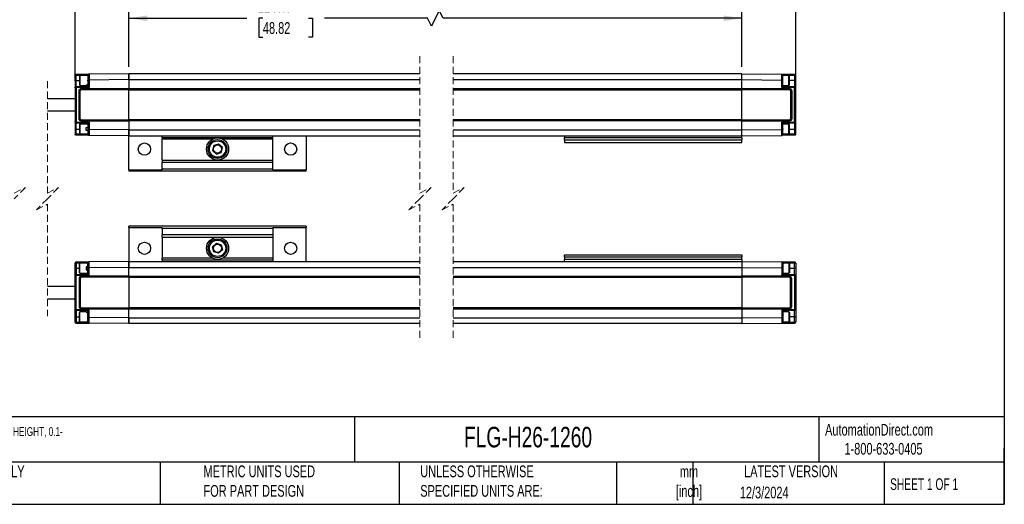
# Model space of a CAD drawing. Header units: millimetres. Extents: x 16 to 683, y 16 to 524.
# Tile 7 of 17: x 238 to 683, y 16 to 235. Entities that reach past the tile are written whole.
import ezdxf

# ---------------------------------------------------------------- set-up
doc = ezdxf.new("R2010")
doc.units = ezdxf.units.MM
doc.header["$LTSCALE"] = 2.5
doc.linetypes.add('HIDDEN', pattern=[1.905, 1.27, -0.635])
doc.layers.add('DIMENSIONS', color=140, linetype='Continuous', lineweight=25)
doc.layers.add('TEXT', color=140, linetype='Continuous', lineweight=25)
doc.styles.add('SLDTEXTSTYLE0', font='TXT', dxfattribs={"width": 0.7})
doc.styles.add('SLDTEXTSTYLE1', font='TXT', dxfattribs={"width": 0.65})
doc.dimstyles.new('SLDDIMSTYLE0', dxfattribs={"dimtxt": 5.39502, "dimasz": 8.255, "dimexe": 0, "dimexo": 0.0625, "dimgap": 1.348755, "dimtad": 0, "dimtih": 1, "dimtoh": 1, "dimrnd": 1e-09, "dimzin": 4, "dimdsep": 46, "dimtxsty": 'SLDTEXTSTYLE0', "dimsah": 1, "dimcen": 0.09, "dimadec": 0, "dimazin": 1, "dimtfac": 1, "dimtofl": 0, "dimtmove": 0, "dimatfit": 3, "dimfxl": 0, "dimfrac": 2, "dimtolj": 1, "dimtzin": 12, "dimarcsym": 0})
doc.dimstyles.new('SLDDIMSTYLE1', dxfattribs={"dimtxt": 5.39502, "dimasz": 8.255, "dimexe": 0, "dimexo": 0.0625, "dimgap": 1.348755, "dimtad": 0, "dimtih": 1, "dimtoh": 1, "dimrnd": 1e-09, "dimzin": 12, "dimdsep": 46, "dimtxsty": 'SLDTEXTSTYLE0', "dimsah": 1, "dimcen": 0.09, "dimadec": 0, "dimazin": 3, "dimtfac": 1, "dimtofl": 0, "dimtmove": 0, "dimatfit": 3, "dimfxl": 0, "dimfrac": 2, "dimtolj": 1, "dimtzin": 12, "dimarcsym": 0})

# ---------------------------------------------------------------- blocks, each defined once
blk = doc.blocks.new('_D')
at = {"layer": 'DIMENSIONS'}
for p, q in [((287.53, 213.43), (287.53, 243.24)), ((564.16, 213.43), (564.16, 243.24)), ((427.61, 238.83), (424.09, 231.78)), ((429.38, 235.3), (427.61, 238.83)), ((287.53, 235.3), (340.69, 235.3)), ((348, 235.3), (346.19, 235.3)), ((346.19, 235.3), (346.19, 226.73)), ((368.52, 235.3), (370.33, 235.3)), ((370.33, 235.3), (370.33, 226.73)), ((422.32, 235.3), (375.83, 235.3)), ((424.09, 231.78), (422.32, 235.3)), ((564.16, 235.3), (429.38, 235.3)), ((346.19, 226.73), (348, 226.73)), ((370.33, 226.73), (368.52, 226.73))]:
    blk.add_line(p, q, dxfattribs=at)
for points in [[(287.53, 235.3), (295.78, 234.03), (295.78, 236.57)], [(564.16, 235.3), (555.9, 236.57), (555.9, 234.03)]]:
    blk.add_solid(points, dxfattribs=at)
at = {"layer": 'DIMENSIONS', "char_height": 5.292, "attachment_point": 1, "style": 'SLDTEXTSTYLE0'}
for s, insert in [('1240.0', (345.76, 243.33)), ('48.82', (348, 233.55))]:
    blk.add_mtext(s, dxfattribs=dict(at, insert=insert))
blk = doc.blocks.new('_D_1')
at = {"layer": 'DIMENSIONS'}
for p, q in [((263.23, 207.04), (263.23, 264.78)), ((588.46, 207.04), (588.46, 264.78)), ((424.37, 260.37), (422.6, 256.84)), ((427.89, 253.31), (424.37, 260.37)), ((263.23, 256.84), (340.69, 256.84)), ((348, 256.84), (346.19, 256.84)), ((346.19, 256.84), (346.19, 248.27)), ((368.52, 256.84), (370.33, 256.84)), ((370.33, 256.84), (370.33, 248.27)), ((422.6, 256.84), (375.83, 256.84)), ((429.66, 256.84), (427.89, 253.31)), ((588.46, 256.84), (429.66, 256.84)), ((346.19, 248.27), (348, 248.27)), ((370.33, 248.27), (368.52, 248.27))]:
    blk.add_line(p, q, dxfattribs=at)
for points in [[(263.23, 256.84), (271.48, 255.57), (271.48, 258.11)], [(588.46, 256.84), (580.2, 258.11), (580.2, 255.57)]]:
    blk.add_solid(points, dxfattribs=at)
at = {"layer": 'DIMENSIONS', "char_height": 5.292, "attachment_point": 1, "style": 'SLDTEXTSTYLE0'}
for s, insert in [('1288.6', (345.76, 264.87)), ('50.73', (348, 255.09))]:
    blk.add_mtext(s, dxfattribs=dict(at, insert=insert))
blk = doc.blocks.new('_D_2')
at = {"layer": 'DIMENSIONS'}
for p, q in [((178.23, 204.68), (178.23, 264.78)), ((263.23, 207.04), (263.23, 264.78)), ((235.69, 260.37), (233.93, 256.84)), ((239.22, 253.31), (235.69, 260.37)), ((178.23, 256.84), (198.34, 256.84)), ((233.93, 256.84), (223.2, 256.84)), ((240.98, 256.84), (239.22, 253.31)), ((263.23, 256.84), (240.98, 256.84))]:
    blk.add_line(p, q, dxfattribs=at)
for points in [[(178.23, 256.84), (186.48, 255.57), (186.48, 258.11)], [(263.23, 256.84), (254.97, 258.11), (254.97, 255.57)]]:
    blk.add_solid(points, dxfattribs=at)
at = {"layer": 'DIMENSIONS', "char_height": 5.292, "attachment_point": 1, "style": 'SLDTEXTSTYLE0'}
for s, insert in [('200.0', (200.51, 263.66)), ('[7.87]', (199.55, 255.09))]:
    blk.add_mtext(s, dxfattribs=dict(at, insert=insert))

msp = doc.modelspace()

# ---------------------------------------------------------------- linework, layer by layer
at = {"color": 7, "linetype": 'HIDDEN', "lineweight": 18}
for p, q in [((418.896, 218.191), (418.896, 156.353)), ((433.896, 218.191), (433.896, 156.353)), ((250.784, 206.941), (250.784, 156.353)), ((235.784, 156.353), (240.784, 158.853)), ((240.784, 158.853), (235.784, 153.853)), ((250.784, 156.353), (255.784, 158.853)), ((255.784, 158.853), (250.784, 153.853)), ((418.896, 156.353), (423.896, 158.853)), ((423.896, 158.853), (418.896, 153.853)), ((433.896, 156.353), (438.896, 158.853)), ((438.896, 158.853), (433.896, 153.853)), ((250.784, 153.853), (245.784, 148.853)), ((245.784, 148.853), (250.784, 151.353)), ((250.784, 151.353), (250.784, 100.766)), ((418.896, 153.853), (413.896, 148.853)), ((413.896, 148.853), (418.896, 151.353)), ((418.896, 151.353), (418.896, 89.516)), ((433.896, 153.853), (428.896, 148.853)), ((428.896, 148.853), (433.896, 151.353)), ((433.896, 151.353), (433.896, 89.516))]:
    msp.add_line(p, q, dxfattribs=at)
for p, q in [((263.709, 209.546), (263.226, 209.546)), ((263.226, 209.546), (263.226, 207.253)), ((263.709, 209.546), (269.026, 209.594)), ((263.709, 207.253), (263.709, 209.546)), ((263.722, 210.046), (269.522, 210.096)), ((265.451, 209.503), (265.226, 209.278)), ((265.226, 209.278), (265.226, 205.228)), ((269.026, 209.503), (265.451, 209.503)), ((265.451, 209.503), (265.451, 205.003)), ((269.026, 209.596), (269.026, 209.358)), ((287.526, 210.253), (269.522, 210.096)), ((418.896, 210.253), (287.526, 210.253)), ((287.526, 207.593), (287.526, 210.253)), ((287.526, 210.253), (287.526, 207.593)), ((564.16, 210.253), (433.896, 210.253)), ((564.16, 207.593), (564.16, 210.253)), ((564.16, 210.253), (582.164, 210.096)), ((564.16, 207.593), (564.16, 210.253)), ((582.164, 210.096), (587.964, 210.046)), ((582.66, 209.358), (582.66, 209.596)), ((582.66, 209.594), (587.977, 209.546)), ((585.435, 209.503), (582.66, 209.503)), ((585.66, 209.278), (585.435, 209.503)), ((585.435, 205.003), (585.435, 209.503)), ((585.66, 205.228), (585.66, 209.278)), ((587.977, 209.546), (587.977, 207.253)), ((588.46, 209.546), (587.977, 209.546)), ((588.46, 207.253), (588.46, 209.546)), ((263.709, 207.253), (263.226, 207.253)), ((263.226, 207.253), (263.226, 203.868)), ((263.709, 204.368), (263.709, 207.253)), ((263.709, 207.253), (265.226, 207.253)), ((269.028, 204.553), (263.709, 204.368)), ((265.226, 205.228), (265.451, 205.003)), ((265.451, 205.003), (268.226, 205.003)), ((268.226, 205.129), (269.026, 205.129)), ((268.226, 205.003), (268.226, 205.129)), ((269.026, 205.094), (268.226, 205.094)), ((269.026, 207.103), (269.026, 207.378)), ((269.026, 207.103), (269.026, 204.553)), ((269.026, 204.553), (269.028, 204.553)), ((287.526, 207.593), (269.526, 207.431)), ((269.526, 207.431), (269.526, 204.11)), ((287.526, 207.593), (418.896, 207.593)), ((287.526, 207.593), (287.526, 203.683)), ((433.896, 207.593), (564.16, 207.593)), ((564.16, 203.683), (564.16, 207.593)), ((564.16, 207.593), (582.16, 207.431)), ((582.16, 204.11), (582.16, 207.431)), ((582.658, 204.553), (582.66, 204.553)), ((587.977, 204.368), (582.658, 204.553)), ((582.66, 207.103), (582.66, 207.378)), ((582.66, 204.553), (582.66, 207.103)), ((582.66, 205.003), (585.435, 205.003)), ((585.435, 205.003), (585.66, 205.228)), ((587.977, 207.253), (585.66, 207.253)), ((587.977, 207.253), (587.977, 204.368)), ((587.977, 207.253), (588.46, 207.253)), ((588.46, 203.868), (588.46, 207.253)), ((263.226, 203.868), (263.226, 188.639)), ((269.526, 204.11), (263.726, 203.906)), ((263.726, 203.906), (263.726, 188.6)), ((265.026, 189.903), (265.026, 202.604)), ((265.526, 202.578), (265.026, 202.604)), ((265.526, 189.928), (265.526, 202.578)), ((266.023, 203.608), (287.526, 203.683)), ((266.024, 203.078), (266.023, 203.608)), ((266.024, 203.078), (287.526, 203.153)), ((287.526, 203.683), (287.526, 203.533)), ((287.526, 203.532), (418.896, 203.532)), ((287.526, 203.003), (287.526, 203.532)), ((287.526, 203.003), (418.896, 203.003)), ((287.526, 189.503), (287.526, 203.003)), ((433.896, 203.532), (564.16, 203.532)), ((433.896, 203.003), (564.16, 203.003)), ((564.16, 203.683), (585.664, 203.608)), ((564.16, 203.533), (564.16, 203.683)), ((564.16, 203.532), (564.16, 203.003)), ((564.16, 203.153), (585.662, 203.078)), ((564.16, 189.503), (564.16, 203.003)), ((587.96, 203.906), (582.16, 204.11)), ((585.662, 203.078), (585.664, 203.608)), ((586.66, 202.604), (586.16, 202.578)), ((586.16, 202.578), (586.16, 189.928)), ((586.66, 202.604), (586.66, 189.903)), ((587.96, 188.6), (587.96, 203.906)), ((588.46, 188.639), (588.46, 203.868)), ((263.226, 199.003), (250.784, 199.003)), ((250.784, 193.503), (263.226, 193.503)), ((263.226, 188.639), (263.226, 185.253)), ((263.709, 188.139), (269.028, 187.953)), ((263.709, 185.253), (263.709, 188.139)), ((263.726, 188.6), (269.526, 188.397)), ((265.026, 189.903), (265.526, 189.928)), ((265.451, 187.503), (265.226, 187.278)), ((265.226, 187.278), (265.226, 183.228)), ((269.026, 187.503), (265.451, 187.503)), ((265.451, 187.503), (265.451, 183.003)), ((266.024, 189.428), (266.023, 188.899)), ((287.526, 188.824), (266.023, 188.899)), ((287.526, 189.353), (266.024, 189.428)), ((269.026, 187.953), (269.026, 185.131)), ((269.526, 188.397), (269.526, 185.075)), ((418.896, 189.503), (287.526, 189.503)), ((287.526, 188.974), (287.526, 189.503)), ((418.896, 188.974), (287.526, 188.974)), ((287.526, 188.974), (287.526, 188.824)), ((287.526, 188.824), (287.526, 184.913)), ((564.16, 189.503), (433.896, 189.503)), ((564.16, 188.974), (433.896, 188.974)), ((564.16, 189.503), (564.16, 188.974)), ((585.662, 189.428), (564.16, 189.353)), ((564.16, 188.824), (564.16, 188.974)), ((585.664, 188.899), (564.16, 188.824)), ((564.16, 184.913), (564.16, 188.824)), ((582.16, 188.397), (587.96, 188.6)), ((582.16, 185.075), (582.16, 188.397)), ((582.658, 187.953), (587.977, 188.139)), ((582.66, 187.953), (582.658, 187.953)), ((582.66, 185.404), (582.66, 187.953)), ((585.435, 187.503), (582.66, 187.503)), ((585.66, 187.278), (585.435, 187.503)), ((585.435, 183.003), (585.435, 187.503)), ((585.66, 183.228), (585.66, 187.278)), ((585.662, 189.428), (585.664, 188.899)), ((586.16, 189.928), (586.66, 189.903)), ((587.977, 188.139), (587.977, 185.253)), ((588.46, 185.253), (588.46, 188.639)), ((263.709, 185.253), (263.226, 185.253)), ((263.226, 185.253), (263.226, 182.961)), ((263.226, 182.961), (263.709, 182.961)), ((263.709, 182.961), (263.709, 185.253)), ((263.709, 185.253), (265.226, 185.253)), ((269.026, 182.912), (263.709, 182.961)), ((269.522, 182.41), (263.722, 182.461)), ((265.226, 183.228), (265.451, 183.003)), ((265.451, 183.003), (269.026, 183.003)), ((268.226, 185.941), (269.026, 185.941)), ((268.226, 184.566), (268.226, 185.941)), ((269.028, 184.566), (268.226, 184.566)), ((269.026, 185.131), (269.026, 184.566)), ((269.026, 184.566), (269.029, 184.566)), ((269.026, 183.124), (269.026, 183.184)), ((269.026, 183.121), (269.026, 182.91)), ((287.526, 182.253), (269.522, 182.41)), ((287.526, 184.913), (269.526, 185.075)), ((287.526, 184.913), (418.896, 184.913)), ((287.526, 182.253), (287.526, 184.913)), ((287.526, 184.913), (287.526, 182.253)), ((287.526, 182.253), (418.896, 182.253)), ((302.526, 181.494), (302.526, 182.253)), ((352.526, 181.494), (352.526, 182.253)), ((367.526, 182.253), (367.526, 166.817)), ((433.896, 184.913), (564.16, 184.913)), ((433.896, 182.253), (564.16, 182.253)), ((499.16, 182.253), (499.16, 182.153)), ((549.16, 182.153), (549.16, 182.253)), ((564.16, 184.913), (582.16, 185.075)), ((564.16, 182.253), (564.16, 184.913)), ((564.16, 182.253), (564.16, 184.913)), ((564.16, 182.253), (582.164, 182.41)), ((587.964, 182.461), (582.164, 182.41)), ((582.66, 185.404), (582.66, 185.128)), ((582.66, 183.149), (582.66, 183.204)), ((582.66, 182.91), (582.66, 183.149)), ((582.66, 183.003), (585.435, 183.003)), ((587.977, 182.961), (582.66, 182.912)), ((585.435, 183.003), (585.66, 183.228)), ((585.66, 185.253), (587.977, 185.253)), ((587.977, 185.253), (588.46, 185.253)), ((587.977, 185.253), (587.977, 182.961)), ((588.46, 182.961), (587.977, 182.961)), ((588.46, 182.961), (588.46, 185.253)), ((287.526, 166.817), (287.526, 182.084)), ((302.526, 181.494), (302.526, 180.697)), ((302.526, 181.494), (352.526, 181.494)), ((325.233, 180.697), (302.526, 180.697)), ((302.526, 171.194), (302.526, 180.697)), ((325.811, 177.8), (325.329, 175.541)), ((328.008, 178.512), (325.811, 177.8)), ((329.723, 176.966), (328.008, 178.512)), ((352.526, 180.697), (329.819, 180.697)), ((352.526, 180.697), (352.526, 181.494)), ((352.526, 171.194), (352.526, 180.697)), ((484.16, 182.153), (499.16, 182.153)), ((484.16, 182.153), (484.16, 181.253)), ((564.16, 181.253), (484.16, 181.253)), ((484.16, 180.253), (484.16, 181.253)), ((564.16, 180.253), (484.16, 180.253)), ((484.16, 180.253), (484.16, 179.253)), ((484.16, 179.253), (564.16, 179.253)), ((549.16, 182.153), (564.16, 182.153)), ((564.16, 181.253), (564.16, 182.153)), ((564.16, 181.253), (564.16, 180.253)), ((564.16, 179.253), (564.16, 180.253)), ((325.329, 175.541), (327.045, 173.995)), ((327.045, 173.995), (329.242, 174.707)), ((329.242, 174.707), (329.723, 176.966)), ((302.526, 171.194), (352.526, 171.194)), ((302.526, 171.194), (302.526, 170.194)), ((352.526, 170.194), (302.526, 170.194)), ((302.526, 167.253), (302.526, 170.194)), ((352.526, 170.194), (352.526, 171.194)), ((352.526, 167.253), (352.526, 170.194)), ((287.526, 166.817), (287.526, 166.253)), ((287.526, 166.817), (302.526, 166.817)), ((367.526, 166.253), (287.526, 166.253)), ((352.526, 167.253), (302.526, 167.253)), ((302.526, 167.253), (302.526, 166.817)), ((352.526, 166.817), (352.526, 167.253)), ((352.526, 166.817), (367.526, 166.817)), ((367.526, 166.253), (367.526, 166.817)), ((287.526, 140.889), (287.526, 141.453)), ((367.526, 141.453), (287.526, 141.453)), ((287.526, 140.889), (302.526, 140.889)), ((287.526, 140.889), (287.526, 125.622)), ((302.526, 140.453), (302.526, 140.889)), ((352.526, 140.453), (302.526, 140.453)), ((302.526, 140.453), (302.526, 137.513)), ((352.526, 140.889), (367.526, 140.889)), ((352.526, 140.889), (352.526, 140.453)), ((352.526, 140.453), (352.526, 137.513)), ((367.526, 141.453), (367.526, 140.889)), ((367.526, 125.453), (367.526, 140.889)), ((352.526, 137.513), (302.526, 137.513)), ((302.526, 136.513), (302.526, 137.513)), ((302.526, 136.513), (302.526, 127.01)), ((302.526, 136.513), (352.526, 136.513)), ((325.329, 132.166), (327.045, 133.712)), ((327.045, 133.712), (329.242, 133)), ((352.526, 137.513), (352.526, 136.513)), ((352.526, 136.513), (352.526, 127.01)), ((325.811, 129.907), (325.329, 132.166)), ((328.008, 129.195), (325.811, 129.907)), ((329.723, 130.741), (328.008, 129.195)), ((329.242, 133), (329.723, 130.741)), ((263.226, 124.746), (263.709, 124.746)), ((263.226, 122.453), (263.226, 124.746)), ((269.026, 124.794), (263.709, 124.746)), ((263.709, 124.746), (263.709, 122.453)), ((269.522, 125.296), (263.722, 125.246)), ((265.451, 124.703), (265.226, 124.478)), ((265.226, 120.428), (265.226, 124.478)), ((269.026, 124.703), (265.451, 124.703)), ((265.451, 120.203), (265.451, 124.703)), ((269.026, 124.586), (269.026, 124.796)), ((269.026, 124.583), (269.026, 124.523)), ((287.526, 125.453), (269.522, 125.296)), ((287.526, 125.453), (418.896, 125.453)), ((287.526, 125.453), (287.526, 122.793)), ((287.526, 122.793), (287.526, 125.453)), ((302.526, 126.213), (302.526, 127.01)), ((325.233, 127.01), (302.526, 127.01)), ((302.526, 126.213), (352.526, 126.213)), ((302.526, 126.213), (302.526, 125.453)), ((352.526, 127.01), (329.819, 127.01)), ((352.526, 127.01), (352.526, 126.213)), ((352.526, 126.213), (352.526, 125.453)), ((433.896, 125.453), (564.16, 125.453)), ((484.16, 127.453), (484.16, 128.453)), ((484.16, 128.453), (564.16, 128.453)), ((564.16, 127.453), (484.16, 127.453)), ((484.16, 127.453), (484.16, 126.453)), ((564.16, 126.453), (484.16, 126.453)), ((484.16, 125.553), (484.16, 126.453)), ((484.16, 125.553), (499.16, 125.553)), ((499.16, 125.453), (499.16, 125.553)), ((549.16, 125.553), (564.16, 125.553)), ((549.16, 125.553), (549.16, 125.453)), ((564.16, 128.453), (564.16, 127.453)), ((564.16, 126.453), (564.16, 127.453)), ((564.16, 126.453), (564.16, 125.553)), ((564.16, 125.453), (582.164, 125.296)), ((564.16, 125.453), (564.16, 122.793)), ((564.16, 125.453), (564.16, 122.793)), ((587.964, 125.246), (582.164, 125.296)), ((582.66, 124.796), (582.66, 124.558)), ((587.977, 124.746), (582.66, 124.794)), ((585.435, 124.703), (582.66, 124.703)), ((582.66, 124.558), (582.66, 124.502)), ((585.66, 124.478), (585.435, 124.703)), ((585.435, 124.703), (585.435, 120.203)), ((585.66, 124.478), (585.66, 120.428)), ((587.977, 122.453), (587.977, 124.746)), ((588.46, 124.746), (587.977, 124.746)), ((588.46, 124.746), (588.46, 122.453)), ((263.709, 122.453), (263.226, 122.453)), ((263.226, 119.068), (263.226, 122.453)), ((263.709, 122.453), (263.709, 119.568)), ((263.709, 122.453), (265.226, 122.453)), ((265.226, 120.428), (265.451, 120.203)), ((265.451, 120.203), (269.026, 120.203)), ((269.028, 123.141), (268.226, 123.141)), ((268.226, 123.141), (268.226, 121.766)), ((268.226, 121.766), (269.026, 121.766)), ((269.026, 122.576), (269.026, 123.141)), ((269.026, 123.141), (269.029, 123.141)), ((269.026, 119.753), (269.026, 122.576)), ((287.526, 122.793), (269.526, 122.631)), ((269.526, 119.31), (269.526, 122.631)), ((287.526, 122.793), (418.896, 122.793)), ((287.526, 118.883), (287.526, 122.793)), ((433.896, 122.793), (564.16, 122.793)), ((564.16, 122.793), (582.16, 122.631)), ((564.16, 122.793), (564.16, 118.883)), ((582.16, 122.631), (582.16, 119.31)), ((582.66, 122.303), (582.66, 122.578)), ((582.66, 122.303), (582.66, 119.753)), ((582.66, 120.203), (585.435, 120.203)), ((585.435, 120.203), (585.66, 120.428)), ((585.66, 122.453), (587.977, 122.453)), ((587.977, 119.568), (587.977, 122.453)), ((587.977, 122.453), (588.46, 122.453)), ((588.46, 122.453), (588.46, 119.068)), ((263.226, 103.839), (263.226, 119.068)), ((263.709, 119.568), (269.028, 119.753)), ((263.726, 119.106), (269.526, 119.31)), ((263.726, 103.8), (263.726, 119.106)), ((265.026, 117.804), (265.026, 105.103)), ((265.026, 117.804), (265.526, 117.778)), ((265.526, 117.778), (265.526, 105.128)), ((287.526, 118.883), (266.023, 118.808)), ((266.024, 118.278), (266.023, 118.808)), ((287.526, 118.353), (266.024, 118.278)), ((287.526, 118.733), (287.526, 118.883)), ((418.896, 118.732), (287.526, 118.732)), ((287.526, 118.732), (287.526, 118.203)), ((418.896, 118.203), (287.526, 118.203)), ((287.526, 118.203), (287.526, 104.703)), ((564.16, 118.732), (433.896, 118.732)), ((564.16, 118.203), (433.896, 118.203)), ((585.664, 118.808), (564.16, 118.883)), ((564.16, 118.883), (564.16, 118.733)), ((564.16, 118.203), (564.16, 118.732)), ((585.662, 118.278), (564.16, 118.353)), ((564.16, 118.203), (564.16, 104.703)), ((582.16, 119.31), (587.96, 119.106)), ((582.658, 119.753), (587.977, 119.568)), ((582.66, 119.753), (582.658, 119.753)), ((585.662, 118.278), (585.664, 118.808)), ((586.16, 117.778), (586.66, 117.804)), ((586.16, 105.128), (586.16, 117.778)), ((586.66, 105.103), (586.66, 117.804)), ((587.96, 119.106), (587.96, 103.8)), ((588.46, 119.068), (588.46, 103.839)), ((263.226, 114.203), (250.784, 114.203)), ((250.784, 108.703), (263.226, 108.703)), ((263.226, 100.453), (263.226, 103.839)), ((269.028, 103.153), (263.709, 103.339)), ((263.709, 103.339), (263.709, 100.453)), ((269.526, 103.597), (263.726, 103.8)), ((265.526, 105.128), (265.026, 105.103)), ((265.451, 102.703), (265.226, 102.478)), ((265.226, 98.428), (265.226, 102.478)), ((268.226, 102.703), (265.451, 102.703)), ((265.451, 98.203), (265.451, 102.703)), ((266.024, 104.628), (266.023, 104.099)), ((266.023, 104.099), (287.526, 104.024)), ((266.024, 104.628), (287.526, 104.553)), ((268.226, 102.703), (268.226, 102.577)), ((269.026, 102.613), (268.226, 102.613)), ((268.226, 102.577), (269.026, 102.577)), ((269.026, 100.604), (269.026, 103.153)), ((269.026, 103.153), (269.028, 103.153)), ((269.526, 100.275), (269.526, 103.597)), ((287.526, 104.703), (418.896, 104.703)), ((287.526, 104.703), (287.526, 104.174)), ((287.526, 104.174), (418.896, 104.174)), ((287.526, 104.024), (287.526, 104.174)), ((287.526, 100.113), (287.526, 104.024)), ((433.896, 104.703), (564.16, 104.703)), ((433.896, 104.174), (564.16, 104.174)), ((564.16, 104.174), (564.16, 104.703)), ((564.16, 104.553), (585.662, 104.628)), ((564.16, 104.174), (564.16, 104.024)), ((564.16, 104.024), (585.664, 104.099)), ((564.16, 104.024), (564.16, 100.113)), ((587.96, 103.8), (582.16, 103.597)), ((582.16, 103.597), (582.16, 100.275)), ((587.977, 103.339), (582.658, 103.153)), ((582.658, 103.153), (582.66, 103.153)), ((582.66, 103.153), (582.66, 100.604)), ((585.435, 102.703), (582.66, 102.703)), ((585.66, 102.478), (585.435, 102.703)), ((585.435, 102.703), (585.435, 98.203)), ((585.66, 102.478), (585.66, 98.428)), ((585.662, 104.628), (585.664, 104.099)), ((586.66, 105.103), (586.16, 105.128)), ((587.977, 100.453), (587.977, 103.339)), ((588.46, 103.839), (588.46, 100.453)), ((263.709, 100.453), (263.226, 100.453)), ((263.226, 98.161), (263.226, 100.453)), ((263.709, 98.161), (263.226, 98.161)), ((263.709, 100.453), (263.709, 98.161)), ((263.709, 100.453), (265.226, 100.453)), ((263.709, 98.161), (269.026, 98.112)), ((265.226, 98.428), (265.451, 98.203)), ((265.451, 98.203), (269.026, 98.203)), ((269.026, 100.604), (269.026, 100.328)), ((269.026, 98.11), (269.026, 98.349)), ((287.526, 100.113), (269.526, 100.275)), ((287.526, 100.113), (418.896, 100.113)), ((287.526, 100.113), (287.526, 97.453)), ((287.526, 97.453), (287.526, 100.113)), ((433.896, 100.113), (564.16, 100.113)), ((564.16, 100.113), (582.16, 100.275)), ((564.16, 100.113), (564.16, 97.453)), ((564.16, 100.113), (564.16, 97.453)), ((582.66, 100.604), (582.66, 100.328)), ((582.66, 98.349), (582.66, 98.11)), ((582.66, 98.203), (585.435, 98.203)), ((582.66, 98.112), (587.977, 98.161)), ((585.435, 98.203), (585.66, 98.428)), ((587.977, 100.453), (585.66, 100.453)), ((587.977, 100.453), (588.46, 100.453)), ((587.977, 98.161), (587.977, 100.453)), ((588.46, 98.161), (587.977, 98.161)), ((588.46, 100.453), (588.46, 98.161)), ((263.722, 97.661), (269.522, 97.61)), ((287.526, 97.453), (269.522, 97.61)), ((418.896, 97.453), (287.526, 97.453)), ((564.16, 97.453), (433.896, 97.453)), ((564.16, 97.453), (582.164, 97.61)), ((582.164, 97.61), (587.964, 97.661))]:
    msp.add_line(p, q)
at = {"flags": 128}
for points in [[(269.026, 209.358), (269.026, 209.044), (269.026, 208.583), (269.026, 208.012), (269.026, 207.378)], [(269.026, 98.349), (269.026, 98.662), (269.026, 99.124), (269.026, 99.695), (269.026, 100.328)]]:
    msp.add_lwpolyline(points, dxfattribs=at)
for centre, radius in [((294.526, 176.253), 2.75), ((327.526, 176.253), 5), ((327.526, 176.253), 4.25), ((327.526, 176.253), 3.683), ((327.526, 176.253), 1.842), ((360.526, 176.253), 2.75), ((294.526, 131.453), 2.75), ((327.526, 131.453), 5), ((327.526, 131.453), 4.25), ((327.526, 131.453), 3.683), ((360.526, 131.453), 2.75), ((327.526, 131.453), 1.842)]:
    msp.add_circle(centre, radius)
for centre, radius, start, end in [((274.207, 209.662), 10.498, 178.70688, 180.63617), ((264.341, 209.925), 0.631, 169.00794, 182.38296), ((587.345, 209.925), 0.631, 357.61704, 10.99206), ((577.48, 209.662), 10.498, 359.36383, 1.29312), ((255.608, 203.963), 8.111, 1.91508, 2.85587), ((125.728, 199.086), 138.082, 2.00059, 2.13693), ((725.958, 199.086), 138.082, 177.86307, 177.99941), ((596.078, 203.963), 8.111, 177.14413, 178.08492), ((255.607, 188.543), 8.112, 357.14416, 358.08476), ((125.752, 193.42), 138.058, 357.86308, 357.99945), ((725.934, 193.42), 138.058, 182.00055, 182.13692), ((596.08, 188.543), 8.112, 181.91524, 182.85584), ((274.207, 182.844), 10.498, 179.36384, 181.29312), ((264.341, 182.581), 0.631, 177.61716, 190.99205), ((587.345, 182.581), 0.631, 349.00795, 2.38284), ((577.48, 182.844), 10.498, 358.70688, 0.63616), ((274.207, 124.862), 10.498, 178.70688, 180.63616), ((264.341, 125.125), 0.631, 169.00795, 182.38284), ((587.345, 125.125), 0.631, 357.61716, 10.99205), ((577.48, 124.862), 10.498, 359.36384, 1.29312), ((255.607, 119.163), 8.112, 1.91524, 2.85584), ((125.752, 114.287), 138.058, 2.00055, 2.13692), ((725.934, 114.287), 138.058, 177.86308, 177.99945), ((596.08, 119.163), 8.112, 177.14416, 178.08476), ((255.608, 103.743), 8.111, 357.14413, 358.08492), ((125.728, 108.621), 138.082, 357.86307, 357.99941), ((725.958, 108.621), 138.082, 182.00059, 182.13693), ((596.078, 103.743), 8.111, 181.91508, 182.85587), ((274.207, 98.044), 10.498, 179.36383, 181.29312), ((264.341, 97.781), 0.631, 177.61704, 190.99206), ((587.345, 97.781), 0.631, 349.00794, 2.38296), ((577.48, 98.044), 10.498, 358.70688, 0.63617)]:
    msp.add_arc(centre, radius, start, end)
for points, knots in [([(263.226, 209.546), (263.234, 209.611), (263.248, 209.741), (263.363, 209.906), (263.527, 210.022), (263.657, 210.038), (263.722, 210.046)], [0, 0, 0, 0, 0.2499943, 0.5000158, 0.7500433, 1, 1, 1, 1]), ([(269.522, 210.096), (269.457, 210.088), (269.327, 210.072), (269.163, 209.956), (269.048, 209.792), (269.034, 209.661), (269.026, 209.596)], [0, 0, 0, 0, 0.2500291, 0.49999, 0.7500086, 1, 1, 1, 1]), ([(269.522, 210.096), (269.522, 210.024), (269.523, 209.77), (269.523, 209.218), (269.524, 208.401), (269.526, 207.767), (269.526, 207.431)], [0, 0, 0, 0, 0.0809512, 0.2863981, 0.6218026, 1, 1, 1, 1]), ([(582.16, 207.431), (582.161, 207.767), (582.162, 208.401), (582.163, 209.218), (582.163, 209.771), (582.164, 210.025), (582.164, 210.096)], [0, 0, 0, 0, 0.3782058, 0.7135796, 0.9200664, 1, 1, 1, 1]), ([(582.164, 210.096), (582.229, 210.088), (582.36, 210.072), (582.523, 209.956), (582.638, 209.792), (582.653, 209.661), (582.66, 209.596)], [0, 0, 0, 0, 0.2500291, 0.49999, 0.7500086, 1, 1, 1, 1]), ([(582.66, 207.378), (582.658, 207.635), (582.656, 208.033), (582.656, 208.587), (582.659, 208.99), (582.66, 209.252), (582.66, 209.358)], [0, 0, 0, 0, 0.3883443, 0.6034495, 0.8397372, 1, 1, 1, 1]), ([(587.964, 210.046), (588.029, 210.038), (588.16, 210.022), (588.323, 209.906), (588.438, 209.741), (588.453, 209.611), (588.46, 209.546)], [0, 0, 0, 0, 0.2500291, 0.49999, 0.7500086, 1, 1, 1, 1]), ([(269.526, 207.431), (269.466, 207.431), (269.351, 207.429), (269.213, 207.421), (269.12, 207.408), (269.067, 207.401), (269.039, 207.385), (269.026, 207.377)], [0, 0, 0, 0, 0.3552155, 0.6856552, 0.8155033, 0.9115661, 1, 1, 1, 1]), ([(269.526, 204.11), (269.492, 204.143), (269.437, 204.195), (269.321, 204.305), (269.205, 204.413), (269.097, 204.503), (269.049, 204.544), (269.033, 204.551), (269.028, 204.553)], [0, 0, 0, 0, 0.2147124, 0.3389739, 0.7189966, 0.9219688, 0.9762619, 1, 1, 1, 1]), ([(582.16, 207.431), (582.22, 207.431), (582.336, 207.43), (582.488, 207.416), (582.6, 207.411), (582.646, 207.385), (582.66, 207.377)], [0, 0, 0, 0, 0.3546394, 0.6849594, 0.9110373, 1, 1, 1, 1]), ([(582.16, 204.11), (582.226, 204.172), (582.342, 204.283), (582.492, 204.423), (582.59, 204.503), (582.638, 204.544), (582.654, 204.551), (582.658, 204.553)], [0, 0, 0, 0, 0.4083748, 0.719144, 0.9238641, 0.9773391, 1, 1, 1, 1]), ([(263.226, 203.868), (263.233, 203.932), (263.248, 204.06), (263.358, 204.223), (263.517, 204.339), (263.645, 204.358), (263.709, 204.368)], [0, 0, 0, 0, 0.24999794, 0.49996779, 0.74994419, 1, 1, 1, 1]), ([(263.726, 203.906), (263.662, 203.906), (263.544, 203.906), (263.391, 203.894), (263.285, 203.893), (263.239, 203.873), (263.226, 203.868)], [0, 0, 0, 0, 0.3799489, 0.7024015, 0.9190872, 1, 1, 1, 1]), ([(265.026, 202.604), (265.041, 202.733), (265.071, 202.996), (265.302, 203.331), (265.634, 203.562), (265.895, 203.593), (266.023, 203.608)], [0, 0, 0, 0, 0.2477875, 0.50218356, 0.75546951, 1, 1, 1, 1]), ([(266.024, 203.078), (265.962, 203.071), (265.866, 203.061), (265.75, 202.999), (265.66, 202.926), (265.587, 202.828), (265.536, 202.706), (265.53, 202.624), (265.526, 202.578)], [0, 0, 0, 0, 0.2382074, 0.3656352, 0.4983285, 0.683633, 0.8255219, 1, 1, 1, 1]), ([(586.16, 202.578), (586.156, 202.624), (586.15, 202.707), (586.099, 202.828), (586.027, 202.926), (585.936, 202.999), (585.82, 203.061), (585.724, 203.071), (585.662, 203.078)], [0, 0, 0, 0, 0.1745211, 0.31645229, 0.50166575, 0.63428212, 0.76171249, 1, 1, 1, 1]), ([(585.664, 203.608), (585.792, 203.593), (586.052, 203.562), (586.384, 203.331), (586.615, 202.996), (586.645, 202.733), (586.66, 202.604)], [0, 0, 0, 0, 0.2445305, 0.4978164, 0.7522125, 1, 1, 1, 1]), ([(588.46, 203.868), (588.447, 203.873), (588.401, 203.893), (588.295, 203.894), (588.142, 203.906), (588.024, 203.906), (587.96, 203.906)], [0, 0, 0, 0, 0.0809128, 0.2975985, 0.6200511, 1, 1, 1, 1]), ([(588.46, 203.868), (588.453, 203.932), (588.438, 204.06), (588.328, 204.223), (588.169, 204.339), (588.041, 204.358), (587.977, 204.368)], [0, 0, 0, 0, 0.2499979, 0.4999678, 0.7499442, 1, 1, 1, 1]), ([(263.226, 188.639), (263.239, 188.633), (263.285, 188.614), (263.391, 188.612), (263.544, 188.601), (263.662, 188.601), (263.726, 188.6)], [0, 0, 0, 0, 0.0809128, 0.2975985, 0.6200511, 1, 1, 1, 1]), ([(263.709, 188.139), (263.645, 188.148), (263.517, 188.167), (263.358, 188.284), (263.248, 188.447), (263.233, 188.575), (263.226, 188.639)], [0, 0, 0, 0, 0.2500555, 0.5000288, 0.7500024, 1, 1, 1, 1]), ([(266.023, 188.899), (265.895, 188.914), (265.634, 188.944), (265.302, 189.176), (265.071, 189.51), (265.041, 189.773), (265.026, 189.903)], [0, 0, 0, 0, 0.24453067, 0.49781501, 0.75221278, 1, 1, 1, 1]), ([(265.526, 189.928), (265.53, 189.883), (265.536, 189.8), (265.587, 189.678), (265.66, 189.581), (265.75, 189.508), (265.866, 189.446), (265.962, 189.435), (266.024, 189.428)], [0, 0, 0, 0, 0.1745209, 0.316452, 0.5016653, 0.6342815, 0.7617118, 1, 1, 1, 1]), ([(269.526, 188.397), (269.46, 188.334), (269.345, 188.224), (269.193, 188.084), (269.097, 188.002), (269.048, 187.962), (269.033, 187.955), (269.028, 187.953)], [0, 0, 0, 0, 0.4082875, 0.7189874, 0.9242807, 0.9767848, 1, 1, 1, 1]), ([(582.16, 188.397), (582.194, 188.364), (582.249, 188.311), (582.365, 188.202), (582.481, 188.094), (582.589, 188.003), (582.638, 187.962), (582.654, 187.955), (582.658, 187.953)], [0, 0, 0, 0, 0.2147124, 0.3389738, 0.7190003, 0.9219688, 0.9762619, 1, 1, 1, 1]), ([(585.662, 189.428), (585.724, 189.435), (585.82, 189.446), (585.936, 189.508), (586.027, 189.581), (586.099, 189.678), (586.15, 189.8), (586.156, 189.883), (586.16, 189.928)], [0, 0, 0, 0, 0.2382082, 0.3656359, 0.4983291, 0.6836335, 0.8255267, 1, 1, 1, 1]), ([(586.66, 189.903), (586.645, 189.773), (586.615, 189.51), (586.384, 189.176), (586.052, 188.944), (585.792, 188.914), (585.664, 188.899)], [0, 0, 0, 0, 0.2477855, 0.5021838, 0.7554688, 1, 1, 1, 1]), ([(587.96, 188.6), (588.024, 188.601), (588.142, 188.601), (588.295, 188.612), (588.401, 188.614), (588.447, 188.633), (588.46, 188.639)], [0, 0, 0, 0, 0.37994894, 0.70240152, 0.91908721, 1, 1, 1, 1]), ([(587.977, 188.139), (588.041, 188.148), (588.169, 188.167), (588.328, 188.284), (588.438, 188.447), (588.453, 188.575), (588.46, 188.639)], [0, 0, 0, 0, 0.2500555, 0.5000288, 0.7500024, 1, 1, 1, 1]), ([(263.722, 182.461), (263.657, 182.469), (263.527, 182.485), (263.363, 182.601), (263.248, 182.766), (263.234, 182.896), (263.226, 182.961)], [0, 0, 0, 0, 0.2499564, 0.499984, 0.7500056, 1, 1, 1, 1]), ([(269.526, 185.075), (269.462, 185.075), (269.344, 185.076), (269.192, 185.092), (269.082, 185.096), (269.039, 185.123), (269.026, 185.131)], [0, 0, 0, 0, 0.3770465, 0.6974666, 0.9140396, 1, 1, 1, 1]), ([(269.028, 184.566), (269.027, 184.491), (269.027, 184.299), (269.027, 183.966), (269.026, 183.581), (269.026, 183.312), (269.026, 183.184)], [0, 0, 0, 0, 0.1628892, 0.4166767, 0.7215207, 1, 1, 1, 1]), ([(269.522, 182.41), (269.457, 182.418), (269.327, 182.434), (269.163, 182.55), (269.048, 182.715), (269.034, 182.845), (269.026, 182.91)], [0, 0, 0, 0, 0.2500287, 0.4999898, 0.7500085, 1, 1, 1, 1]), ([(269.526, 185.075), (269.526, 184.742), (269.524, 184.108), (269.523, 183.29), (269.523, 182.736), (269.522, 182.481), (269.522, 182.41)], [0, 0, 0, 0, 0.3755638, 0.7135794, 0.9200678, 1, 1, 1, 1]), ([(582.16, 185.075), (582.22, 185.076), (582.335, 185.076), (582.487, 185.091), (582.599, 185.096), (582.646, 185.122), (582.66, 185.129)], [0, 0, 0, 0, 0.35334, 0.6828224, 0.9093106, 1, 1, 1, 1]), ([(582.164, 182.41), (582.164, 182.482), (582.163, 182.737), (582.163, 183.289), (582.162, 184.105), (582.161, 184.739), (582.16, 185.075)], [0, 0, 0, 0, 0.0809513, 0.2863983, 0.6218023, 1, 1, 1, 1]), ([(582.164, 182.41), (582.229, 182.418), (582.36, 182.434), (582.523, 182.55), (582.638, 182.715), (582.653, 182.845), (582.66, 182.91)], [0, 0, 0, 0, 0.25002869, 0.49998977, 0.75000851, 1, 1, 1, 1]), ([(582.66, 183.204), (582.659, 183.314), (582.657, 183.576), (582.656, 184.003), (582.657, 184.535), (582.659, 184.914), (582.66, 185.128)], [0, 0, 0, 0, 0.1710913, 0.4093029, 0.6652389, 1, 1, 1, 1]), ([(588.46, 182.961), (588.453, 182.896), (588.438, 182.766), (588.323, 182.601), (588.16, 182.485), (588.029, 182.469), (587.964, 182.461)], [0, 0, 0, 0, 0.2499915, 0.5000102, 0.7499713, 1, 1, 1, 1]), ([(263.722, 125.246), (263.657, 125.238), (263.527, 125.222), (263.363, 125.106), (263.248, 124.941), (263.234, 124.811), (263.226, 124.746)], [0, 0, 0, 0, 0.2499564, 0.499984, 0.7500056, 1, 1, 1, 1]), ([(269.522, 125.296), (269.457, 125.288), (269.327, 125.272), (269.163, 125.156), (269.048, 124.992), (269.034, 124.861), (269.026, 124.796)], [0, 0, 0, 0, 0.2500287, 0.4999898, 0.7500085, 1, 1, 1, 1]), ([(269.028, 123.141), (269.027, 123.216), (269.027, 123.408), (269.027, 123.74), (269.026, 124.126), (269.026, 124.395), (269.026, 124.523)], [0, 0, 0, 0, 0.1628892, 0.4166767, 0.7215207, 1, 1, 1, 1]), ([(269.526, 122.631), (269.526, 122.852), (269.525, 123.266), (269.524, 123.964), (269.523, 124.59), (269.523, 125.065), (269.522, 125.255), (269.522, 125.296)], [0, 0, 0, 0, 0.2486917, 0.4659298, 0.7858288, 0.9536568, 1, 1, 1, 1]), ([(582.164, 125.296), (582.164, 125.254), (582.164, 125.062), (582.163, 124.585), (582.162, 123.958), (582.161, 123.262), (582.16, 122.851), (582.16, 122.631)], [0, 0, 0, 0, 0.0472972, 0.2167993, 0.5369304, 0.7531585, 1, 1, 1, 1]), ([(582.164, 125.296), (582.229, 125.288), (582.36, 125.272), (582.523, 125.156), (582.638, 124.992), (582.653, 124.861), (582.66, 124.796)], [0, 0, 0, 0, 0.25002869, 0.49998977, 0.75000851, 1, 1, 1, 1]), ([(582.66, 124.502), (582.659, 124.393), (582.657, 124.13), (582.656, 123.703), (582.657, 123.172), (582.659, 122.793), (582.66, 122.578)], [0, 0, 0, 0, 0.1710913, 0.4093029, 0.6652389, 1, 1, 1, 1]), ([(588.46, 124.746), (588.453, 124.811), (588.438, 124.941), (588.323, 125.106), (588.16, 125.222), (588.029, 125.238), (587.964, 125.246)], [0, 0, 0, 0, 0.2499915, 0.5000102, 0.7499713, 1, 1, 1, 1]), ([(269.526, 122.631), (269.462, 122.631), (269.344, 122.631), (269.192, 122.615), (269.082, 122.611), (269.039, 122.583), (269.026, 122.576)], [0, 0, 0, 0, 0.3770465, 0.6974666, 0.9140396, 1, 1, 1, 1]), ([(582.16, 122.631), (582.22, 122.631), (582.335, 122.63), (582.487, 122.616), (582.599, 122.61), (582.646, 122.585), (582.66, 122.577)], [0, 0, 0, 0, 0.35334631, 0.68283527, 0.90932526, 1, 1, 1, 1]), ([(263.709, 119.568), (263.645, 119.558), (263.517, 119.539), (263.358, 119.423), (263.248, 119.26), (263.233, 119.132), (263.226, 119.068)], [0, 0, 0, 0, 0.2500555, 0.5000288, 0.7500024, 1, 1, 1, 1]), ([(263.226, 119.068), (263.239, 119.073), (263.285, 119.093), (263.391, 119.094), (263.544, 119.106), (263.662, 119.106), (263.726, 119.106)], [0, 0, 0, 0, 0.0809128, 0.2975985, 0.6200511, 1, 1, 1, 1]), ([(266.023, 118.808), (265.895, 118.793), (265.634, 118.762), (265.302, 118.531), (265.071, 118.196), (265.041, 117.933), (265.026, 117.804)], [0, 0, 0, 0, 0.24453067, 0.49781501, 0.75221278, 1, 1, 1, 1]), ([(265.526, 117.778), (265.53, 117.824), (265.536, 117.907), (265.587, 118.028), (265.66, 118.126), (265.75, 118.199), (265.866, 118.261), (265.962, 118.271), (266.024, 118.278)], [0, 0, 0, 0, 0.1745209, 0.316452, 0.5016653, 0.6342815, 0.7617118, 1, 1, 1, 1]), ([(269.526, 119.31), (269.46, 119.372), (269.345, 119.483), (269.193, 119.623), (269.097, 119.704), (269.048, 119.744), (269.033, 119.751), (269.028, 119.753)], [0, 0, 0, 0, 0.4082875, 0.7189874, 0.9242807, 0.9767848, 1, 1, 1, 1]), ([(582.16, 119.31), (582.194, 119.343), (582.257, 119.403), (582.323, 119.465), (582.405, 119.541), (582.493, 119.623), (582.589, 119.704), (582.638, 119.744), (582.654, 119.751), (582.658, 119.753)], [0, 0, 0, 0, 0.2147167, 0.38746092, 0.40831763, 0.71901691, 0.92199309, 0.97630304, 1, 1, 1, 1]), ([(585.662, 118.278), (585.724, 118.271), (585.82, 118.261), (585.936, 118.199), (586.027, 118.126), (586.099, 118.028), (586.15, 117.906), (586.156, 117.824), (586.16, 117.778)], [0, 0, 0, 0, 0.2382082, 0.3656359, 0.4983291, 0.6836335, 0.8255267, 1, 1, 1, 1]), ([(586.66, 117.804), (586.645, 117.933), (586.615, 118.196), (586.384, 118.531), (586.052, 118.762), (585.792, 118.793), (585.664, 118.808)], [0, 0, 0, 0, 0.2477855, 0.5021838, 0.7554688, 1, 1, 1, 1]), ([(587.96, 119.106), (588.024, 119.106), (588.142, 119.106), (588.295, 119.094), (588.401, 119.093), (588.447, 119.073), (588.46, 119.068)], [0, 0, 0, 0, 0.37994894, 0.70240152, 0.91908721, 1, 1, 1, 1]), ([(587.977, 119.568), (588.041, 119.558), (588.169, 119.539), (588.328, 119.423), (588.438, 119.26), (588.453, 119.132), (588.46, 119.068)], [0, 0, 0, 0, 0.2500555, 0.5000288, 0.7500024, 1, 1, 1, 1]), ([(263.726, 103.8), (263.662, 103.801), (263.544, 103.801), (263.391, 103.812), (263.285, 103.814), (263.239, 103.833), (263.226, 103.839)], [0, 0, 0, 0, 0.3799489, 0.7024015, 0.9190872, 1, 1, 1, 1]), ([(263.226, 103.839), (263.233, 103.775), (263.248, 103.647), (263.358, 103.484), (263.517, 103.367), (263.645, 103.348), (263.709, 103.339)], [0, 0, 0, 0, 0.24999794, 0.49996779, 0.74994419, 1, 1, 1, 1]), ([(265.026, 105.103), (265.041, 104.973), (265.071, 104.71), (265.302, 104.376), (265.634, 104.144), (265.895, 104.114), (266.023, 104.099)], [0, 0, 0, 0, 0.2477875, 0.50218356, 0.75546951, 1, 1, 1, 1]), ([(266.024, 104.628), (265.962, 104.635), (265.866, 104.646), (265.75, 104.708), (265.66, 104.781), (265.587, 104.878), (265.536, 105), (265.53, 105.083), (265.526, 105.128)], [0, 0, 0, 0, 0.2382074, 0.3656352, 0.4983285, 0.683633, 0.8255219, 1, 1, 1, 1]), ([(269.526, 103.597), (269.492, 103.564), (269.43, 103.504), (269.363, 103.442), (269.281, 103.365), (269.194, 103.284), (269.097, 103.203), (269.049, 103.163), (269.033, 103.155), (269.028, 103.153)], [0, 0, 0, 0, 0.2147166, 0.3874608, 0.4082485, 0.7190137, 0.9219898, 0.976303, 1, 1, 1, 1]), ([(582.16, 103.597), (582.226, 103.534), (582.341, 103.423), (582.493, 103.284), (582.589, 103.202), (582.638, 103.162), (582.654, 103.155), (582.658, 103.153)], [0, 0, 0, 0, 0.408233, 0.7188943, 0.9232507, 0.9769689, 1, 1, 1, 1]), ([(586.16, 105.128), (586.156, 105.083), (586.15, 105), (586.099, 104.878), (586.027, 104.781), (585.936, 104.708), (585.82, 104.646), (585.724, 104.635), (585.662, 104.628)], [0, 0, 0, 0, 0.1745211, 0.31645229, 0.50166575, 0.63428212, 0.76171249, 1, 1, 1, 1]), ([(585.664, 104.099), (585.792, 104.114), (586.052, 104.144), (586.384, 104.376), (586.615, 104.71), (586.645, 104.973), (586.66, 105.103)], [0, 0, 0, 0, 0.2445305, 0.4978164, 0.7522125, 1, 1, 1, 1]), ([(588.46, 103.839), (588.447, 103.833), (588.401, 103.814), (588.295, 103.812), (588.142, 103.801), (588.024, 103.801), (587.96, 103.8)], [0, 0, 0, 0, 0.0809128, 0.2975985, 0.6200511, 1, 1, 1, 1]), ([(588.46, 103.839), (588.453, 103.775), (588.438, 103.647), (588.328, 103.484), (588.169, 103.367), (588.041, 103.348), (587.977, 103.339)], [0, 0, 0, 0, 0.2499979, 0.4999678, 0.7499442, 1, 1, 1, 1]), ([(263.226, 98.161), (263.234, 98.096), (263.248, 97.966), (263.363, 97.801), (263.527, 97.685), (263.657, 97.669), (263.722, 97.661)], [0, 0, 0, 0, 0.2499943, 0.5000158, 0.7500433, 1, 1, 1, 1]), ([(269.526, 100.275), (269.466, 100.276), (269.351, 100.277), (269.213, 100.286), (269.12, 100.299), (269.067, 100.306), (269.039, 100.322), (269.026, 100.329)], [0, 0, 0, 0, 0.3552158, 0.685655, 0.8155033, 0.911566, 1, 1, 1, 1]), ([(269.522, 97.61), (269.457, 97.618), (269.327, 97.634), (269.163, 97.75), (269.048, 97.915), (269.034, 98.045), (269.026, 98.11)], [0, 0, 0, 0, 0.2500291, 0.49999, 0.7500086, 1, 1, 1, 1]), ([(269.522, 97.61), (269.522, 97.652), (269.522, 97.845), (269.523, 98.322), (269.524, 98.949), (269.525, 99.645), (269.526, 100.056), (269.526, 100.275)], [0, 0, 0, 0, 0.0472972, 0.2167993, 0.5369304, 0.7531592, 1, 1, 1, 1]), ([(582.16, 100.275), (582.22, 100.275), (582.336, 100.276), (582.488, 100.291), (582.6, 100.296), (582.646, 100.322), (582.66, 100.329)], [0, 0, 0, 0, 0.3546394, 0.6849594, 0.9110373, 1, 1, 1, 1]), ([(582.16, 100.275), (582.16, 100.054), (582.161, 99.64), (582.162, 98.942), (582.163, 98.316), (582.164, 97.842), (582.164, 97.652), (582.164, 97.61)], [0, 0, 0, 0, 0.2486917, 0.4659299, 0.7858288, 0.9536575, 1, 1, 1, 1]), ([(582.164, 97.61), (582.229, 97.618), (582.36, 97.634), (582.523, 97.75), (582.638, 97.915), (582.653, 98.045), (582.66, 98.11)], [0, 0, 0, 0, 0.2500291, 0.49999, 0.7500086, 1, 1, 1, 1]), ([(582.66, 100.328), (582.658, 100.072), (582.656, 99.674), (582.656, 99.12), (582.659, 98.716), (582.66, 98.455), (582.66, 98.349)], [0, 0, 0, 0, 0.3883443, 0.6034495, 0.8397372, 1, 1, 1, 1]), ([(587.964, 97.661), (588.029, 97.669), (588.16, 97.685), (588.323, 97.801), (588.438, 97.966), (588.453, 98.096), (588.46, 98.161)], [0, 0, 0, 0, 0.2500291, 0.49999, 0.7500086, 1, 1, 1, 1])]:
    msp.add_open_spline(points, degree=3, knots=knots)
at = {"layer": 'TEXT'}
for p, q in [((682.625, 523.875), (682.625, 15.875)), ((682.625, 55.315), (15.875, 55.315)), ((389.397, 55.315), (389.397, 34.925)), ((598.938, 55.315), (598.938, 34.925)), ((682.625, 15.875), (682.625, 41.275)), ((682.625, 34.925), (15.875, 34.925)), ((301.616, 34.925), (301.616, 15.875)), ((409.45, 34.925), (409.45, 15.875)), ((507.561, 34.925), (507.561, 15.875)), ((542.03, 34.925), (542.03, 15.875)), ((628.372, 34.925), (628.372, 15.875)), ((15.875, 15.875), (682.625, 15.875))]:
    msp.add_line(p, q, dxfattribs=at)

# ---------------------------------------------------------------- texts
at = {"color": 179, "linetype": 'Continuous', "lineweight": 18, "char_height": 5.29167, "attachment_point": 1, "style": 'SLDTEXTSTYLE0'}
for s, insert in [('AutomationDirect.com', (601.737, 52.191)), ('1-800-633-0405', (610.479, 43.593))]:
    msp.add_mtext(s, dxfattribs=dict(at, insert=insert))
at = {"layer": 'TEXT'}
for s, insert, char_height, attachment_point, style in [('PROSENSE FLG LIGHT GRID, SENDER/RECEIVER PAIR, OBJECT DETECTION, 20MM RESOLUTION, 1260MM DETECTION HEIGHT, 0.1-^J10M OPERATING DISTANCE, NPN/PNP, (1) 8-PIN M12 QUICK-DISCONNECT AND (1) 12-PIN M12 QUICK-DISCONNECT.', (19.914, 50.706), 3.96875, 1, 'SLDTEXTSTYLE0'), ('FLG-H26-1260', (438.754, 50.857), 9.26042, 1, 'SLDTEXTSTYLE0'), ("PART DIMENSIONS MAY DIFFER SLIGHTLY ^JDUE TO MANUFACTURER'S VARIANCES", (137.798, 33.41), 5.29167, 1, 'SLDTEXTSTYLE0'), ('METRIC UNITS USED ^JFOR PART DESIGN', (321.196, 33.41), 5.29167, 1, 'SLDTEXTSTYLE0'), ('UNLESS OTHERWISE ^JSPECIFIED UNITS ARE:', (419.02, 33.41), 5.29167, 1, 'SLDTEXTSTYLE0'), ('mm^J[inch]', (540.291, 33.323), 5.2917, 2, 'SLDTEXTSTYLE0'), ('LATEST VERSION', (586.38, 33.41), 5.29167, 2, 'SLDTEXTSTYLE0'), ('SHEET 1 OF 1', (631.103, 27.629), 5.29167, 1, 'SLDTEXTSTYLE1'), ('12/3/2024', (574.254, 23.842), 5.2917, 2, 'SLDTEXTSTYLE0')]:
    msp.add_mtext(s, dxfattribs=dict(at, insert=insert, char_height=char_height, attachment_point=attachment_point, style=style))

# ---------------------------------------------------------------- dimensions: what is measured, and where the dimension line sits
at = {"layer": 'DIMENSIONS'}
for base, p1, p2, text, dimstyle, picture, middle in [((178.228, 256.84), (263.226, 203.868), (178.228, 201.503), '200.0\\P[7.87]', 'SLDDIMSTYLE1', '_D_2', (210.773, 256.84)), ((263.226, 256.84), (588.46, 203.868), (263.226, 203.868), '1288.6', 'SLDDIMSTYLE1', '_D_1', (358.263, 256.84)), ((564.16, 235.304), (287.526, 210.253), (564.16, 210.253), '1240.0', 'SLDDIMSTYLE0', '_D', (358.263, 235.304))]:
    dim = msp.add_linear_dim(base=base, p1=p1, p2=p2, angle=0, text=text, dimstyle=dimstyle, dxfattribs=at)
    dim.commit()
    dim.dimension.update_dxf_attribs({"geometry": picture, "text_midpoint": middle, "dimtype": 160})

doc.saveas('drawing.dxf')
